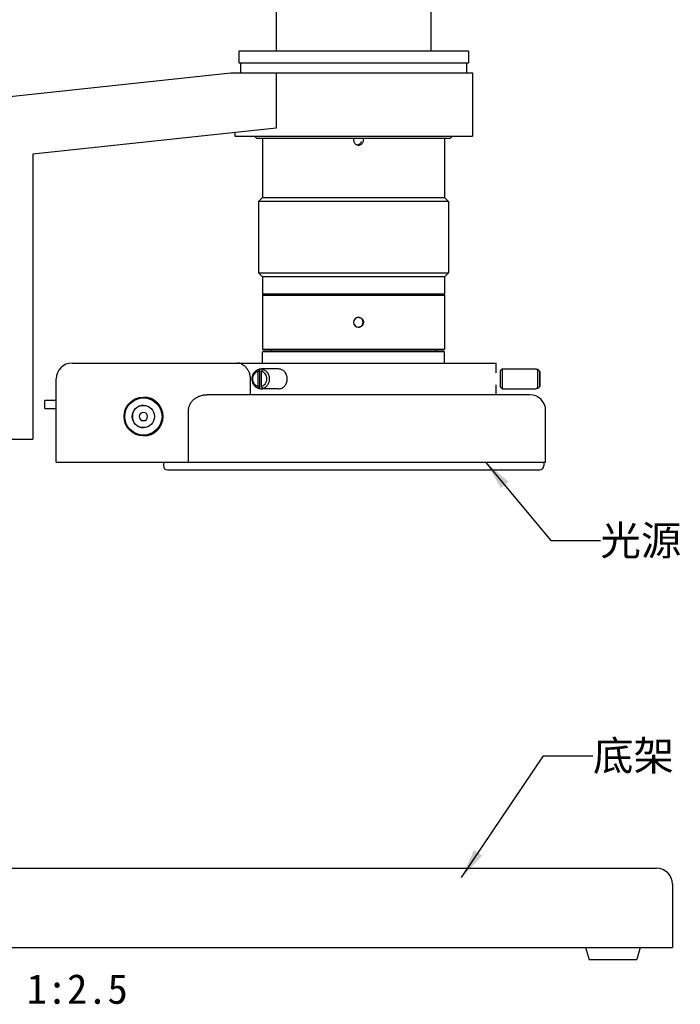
# Model space of a CAD drawing. Header units: millimetres. Extents: x 26 to 553, y 35 to 400.
# Tile 23 of 43: x 302 to 369, y 192 to 291. Entities that reach past the tile are written whole.
import ezdxf
from ezdxf.enums import TextEntityAlignment as Align

# ---------------------------------------------------------------- set-up
doc = ezdxf.new("R2010")
doc.units = ezdxf.units.MM
doc.header["$LTSCALE"] = 32.67
doc.layers.get('0').update_dxf_attribs({"linetype": 'CONTINUOUS'})
doc.layers.add('20_ALL_FEATURES', color=7, linetype='CONTINUOUS')
doc.layers.add('50_ALL_DETAILS', color=7, linetype='CONTINUOUS')
doc.styles.get("Standard").update_dxf_attribs({"font": 'simfang.ttf'})
doc.dimstyles.get("Standard").update_dxf_attribs({"dimtxt": 3, "dimasz": 3, "dimexe": 2.5, "dimexo": 0.5, "dimtad": 1, "dimdsep": 46, "dimtxsty": 'STANDARD', "dimblk": '_FILLED', "dimblk1": '_FILLED', "dimblk2": '_FILLED', "dimcen": 0.09, "dimclrt": 3, "dimazin": 2, "dimtol": 1, "dimtp": 0.01, "dimtm": 0.01, "dimtfac": 1, "dimtofl": 0, "dimtmove": 0, "dimatfit": 3, "dimldrblk": '_FILLED', "dimfxl": 1, "dimtolj": 1, "dimarcsym": 0})

# ---------------------------------------------------------------- blocks, each defined once
blk = doc.blocks.new('_FILLED')
at = {"color": 0, "linetype": 'ByBlock'}
blk.add_solid([(0, 0), (-1, 0.167), (-1, -0.167)], dxfattribs=at)

msp = doc.modelspace()

# ---------------------------------------------------------------- linework, layer by layer
at = {"layer": '20_ALL_FEATURES', "color": 7}
for p, q in [((343.7281, 301.8543), (343.7281, 288.0543)), ((328.1281, 295.5763), (328.1281, 288.0543)), ((324.3281, 288.0543), (324.3281, 286.8543)), ((347.5281, 288.0543), (324.3281, 288.0543)), ((347.5281, 288.0543), (347.5281, 286.8543)), ((324.3281, 286.8543), (347.5281, 286.8543)), ((324.5281, 286.8543), (324.5281, 285.8543)), ((347.3281, 286.8543), (347.3281, 285.8543)), ((295.5281, 282.8543), (323.5281, 285.8543)), ((323.5281, 285.8543), (347.9281, 285.8543)), ((328.1057, 285.8543), (328.1057, 280.2648)), ((347.9281, 285.8543), (347.9281, 279.4543)), ((328.1057, 280.2648), (303.5281, 277.6315)), ((323.9281, 279.8172), (323.9281, 279.4543)), ((323.9281, 279.4543), (347.9281, 279.4543)), ((326.1281, 279.2543), (325.9281, 279.4543)), ((326.1281, 279.2543), (345.7281, 279.2543)), ((326.7281, 279.2543), (326.7281, 273.2543)), ((336.7062, 278.9343), (336.6887, 278.9343)), ((345.1281, 279.2543), (345.1281, 273.2543)), ((345.7281, 279.2543), (345.9281, 279.4543)), ((303.5281, 277.6315), (303.5281, 248.8543)), ((326.7281, 273.2543), (326.3281, 272.8543)), ((345.5281, 272.8543), (326.3281, 272.8543)), ((326.3281, 272.8543), (326.3281, 265.6543)), ((326.7281, 273.2543), (345.1281, 273.2543)), ((345.1281, 273.2543), (345.5281, 272.8543)), ((345.5281, 272.8543), (345.5281, 265.6543)), ((326.3281, 265.6543), (345.5281, 265.6543)), ((326.7281, 265.2543), (326.3281, 265.6543)), ((345.1281, 265.2543), (345.5281, 265.6543)), ((345.1281, 265.2543), (326.7281, 265.2543)), ((326.7281, 265.2543), (326.7281, 263.5343)), ((345.1281, 265.2543), (345.1281, 263.5343)), ((326.7281, 263.5343), (345.1281, 263.5343)), ((326.8081, 263.4543), (326.7281, 263.5343)), ((326.8081, 263.4543), (326.7281, 263.3743)), ((345.1281, 263.3743), (326.7281, 263.3743)), ((326.7281, 263.3743), (326.7281, 257.9343)), ((345.0481, 263.4543), (326.8081, 263.4543)), ((345.0481, 263.4543), (345.1281, 263.5343)), ((345.0481, 263.4543), (345.1281, 263.3743)), ((345.1281, 263.3743), (345.1281, 257.9343)), ((326.7281, 257.9343), (345.1281, 257.9343)), ((326.8081, 257.8543), (326.7281, 257.9343)), ((345.1281, 257.6543), (326.7281, 257.6543)), ((326.7281, 256.5343), (326.7281, 257.6543)), ((326.8081, 257.8543), (345.0481, 257.8543)), ((327.6281, 257.6543), (327.6281, 257.8543)), ((344.2281, 257.6543), (344.2281, 257.8543)), ((345.0481, 257.8543), (345.1281, 257.9343)), ((345.1281, 256.5343), (345.1281, 257.6543)), ((307.501, 256.5343), (350.3281, 256.5343)), ((326.2811, 254.1597), (326.2811, 255.7089)), ((326.4602, 255.9141), (326.3819, 255.9141)), ((326.4602, 253.9546), (326.4602, 255.9141)), ((326.6266, 254.1598), (326.6266, 255.7089)), ((328.3689, 255.9343), (326.633, 255.9343)), ((326.7274, 255.9141), (326.8057, 255.9141)), ((350.3281, 255.5343), (350.3281, 256.5343)), ((350.7279, 255.7343), (350.9279, 255.9343)), ((350.928, 255.9343), (354.3725, 255.9343)), ((354.3716, 255.9141), (354.5288, 255.9141)), ((354.727, 254.1597), (354.727, 255.7089)), ((354.728, 255.7099), (354.7288, 255.709)), ((354.7288, 254.1598), (354.7288, 255.7089)), ((305.901, 246.5343), (305.901, 254.9343)), ((325.5211, 253.3343), (325.5211, 254.9343)), ((326.3819, 253.9546), (326.4602, 253.9546)), ((328.3689, 253.9343), (326.633, 253.9343)), ((326.8057, 253.9546), (326.7274, 253.9546)), ((350.3281, 253.3343), (350.3281, 254.3343)), ((350.7279, 254.1344), (350.9279, 253.9344)), ((350.928, 253.9343), (354.3725, 253.9343)), ((354.5288, 253.9546), (354.3716, 253.9546)), ((354.7288, 254.1598), (354.7279, 254.1588)), ((305.901, 252.7543), (304.7684, 252.7543)), ((304.7684, 251.9543), (304.7684, 252.7543)), ((353.7281, 253.3343), (321.1571, 253.3343)), ((304.7684, 251.9543), (305.901, 251.9543)), ((319.2585, 246.5343), (319.2585, 251.7343)), ((355.3281, 246.5343), (355.3281, 251.7343)), ((314.7156, 251.5543), (314.7101, 251.5543)), ((314.7156, 250.7143), (314.7101, 250.7143)), ((270.3281, 248.8543), (303.5281, 248.8543)), ((305.901, 246.5343), (355.3281, 246.5343)), ((316.7281, 246.5343), (316.7281, 246.1343)), ((317.1281, 245.7343), (354.7281, 245.7343)), ((355.1281, 246.5343), (355.1281, 246.1343)), ((265.7281, 205.4848), (366.5281, 205.4848)), ((368.1281, 203.8848), (368.1281, 197.4848)), ((264.1281, 197.4848), (368.1281, 197.4848)), ((359.3681, 197.4848), (359.7281, 196.2848)), ((364.8881, 197.4848), (364.5281, 196.2848)), ((359.7281, 196.2848), (364.5281, 196.2848))]:
    msp.add_line(p, q, dxfattribs=at)
for centre, radius in [((314.7087, 251.1343), 1.96), ((314.7083, 251.1343), 1.88), ((314.7083, 251.1343), 1.12)]:
    msp.add_circle(centre, radius, dxfattribs=at)
for centre, radius, start, end in [((336.4303, 260.6541), 0.5002, 90.026889, 179.972442), ((336.4303, 260.6546), 0.5002, 180.027555, 269.973124), ((336.3864, 260.6557), 0.4986, 84.996028, 87.489856), ((336.3864, 260.653), 0.4986, 272.510136, 275.004008), ((307.501, 254.9343), 1.6, 90, 180), ((368.3351, 235.1795), 46.7974, 153.699876, 153.979785), ((326.6334, 255.1824), 0.752, 90.029967, 103.311833), ((372.9119, 233.101), 51.5116, 153.712653, 153.966931), ((326.6326, 255.1824), 0.752, 76.68817, 89.970033), ((320.0055, 222.0665), 48.3467, 44.095697, 44.435288), ((319.8811, 221.9434), 48.523, 44.097954, 44.4348), ((372.5664, 276.7677), 51.5117, 206.033069, 206.287347), ((326.6334, 254.6863), 0.752, 256.68817, 269.970033), ((368.681, 274.6894), 46.7979, 206.020217, 206.300123), ((326.6326, 254.6863), 0.752, 270.029967, 283.311833), ((320.0065, 287.8013), 48.3453, 315.564668, 315.90425), ((319.9271, 287.8805), 48.4587, 315.565013, 315.902305), ((314.7156, 251.1343), 1.96, 270.000624, 89.999376), ((353.7281, 251.7343), 1.6, 0, 90), ((314.7156, 251.1343), 1.12, 90.374485, 269.625515), ((314.7101, 251.1343), 0.42, 90.000029, 269.996425), ((314.7156, 251.1343), 0.42, 270.000604, 89.999396), ((317.1281, 246.1343), 0.4, 180, 270), ((354.7281, 246.1343), 0.4, 270, 360), ((366.5281, 203.8848), 1.6, 0, 90)]:
    msp.add_arc(centre, radius, start, end, dxfattribs=at)
for points, knots in [([(335.9718, 279.2544), (335.9553, 279.2166), (335.9316, 279.1367), (335.9267, 279.0119), (335.9525, 278.8898), (336.0075, 278.7777), (336.0883, 278.6825), (336.19, 278.61), (336.3062, 278.5646), (336.3889, 278.5544), (336.43, 278.5544)], [0, 0, 0, 0, 0.1250293, 0.2500583, 0.3750876, 0.5001168, 0.6251423, 0.7501501, 0.8751134, 1, 1, 1, 1]), ([(336.7062, 278.9343), (336.6951, 278.8892), (336.6602, 278.8017), (336.5738, 278.6903), (336.4602, 278.6072), (336.3717, 278.5749), (336.3264, 278.5653)], [0, 0, 0, 0, 0.2503782, 0.5003394, 0.7500983, 1, 1, 1, 1]), ([(336.43, 278.5544), (336.4712, 278.5544), (336.5538, 278.5646), (336.6697, 278.61), (336.7711, 278.6825), (336.8515, 278.7777), (336.9062, 278.8898), (336.9319, 279.012), (336.927, 279.1366), (336.9034, 279.2166), (336.887, 279.2544)], [0, 0, 0, 0, 0.1249291, 0.2497923, 0.374649, 0.4995717, 0.624605, 0.7497357, 0.8748955, 1, 1, 1, 1]), ([(336.8848, 260.6543), (336.8848, 260.7158), (336.8618, 260.8399), (336.7626, 260.9999), (336.6123, 261.1132), (336.491, 261.1471), (336.4299, 261.1524)], [0, 0, 0, 0, 0.2503561, 0.5003908, 0.7501621, 1, 1, 1, 1]), ([(336.4299, 260.1562), (336.491, 260.1616), (336.6123, 260.1955), (336.7626, 260.3088), (336.8618, 260.4688), (336.8848, 260.5929), (336.8848, 260.6543)], [0, 0, 0, 0, 0.2498377, 0.499609, 0.7496438, 1, 1, 1, 1]), ([(336.43, 261.1543), (336.4627, 261.1543), (336.5281, 261.1479), (336.6222, 261.1193), (336.709, 261.0727), (336.785, 261.0102), (336.8473, 260.9339), (336.8936, 260.8469), (336.9221, 260.7525), (336.9285, 260.687), (336.9285, 260.6543)], [0, 0, 0, 0, 0.1249726, 0.2498838, 0.3747669, 0.4996667, 0.624628, 0.7496774, 0.8748121, 1, 1, 1, 1]), ([(336.9285, 260.6543), (336.9285, 260.6217), (336.9221, 260.5562), (336.8936, 260.4618), (336.8473, 260.3748), (336.785, 260.2985), (336.709, 260.2359), (336.6222, 260.1894), (336.5281, 260.1608), (336.4627, 260.1543), (336.43, 260.1543)], [0, 0, 0, 0, 0.1251876, 0.2503225, 0.3753719, 0.5003331, 0.625233, 0.750116, 0.8750273, 1, 1, 1, 1]), ([(325.5211, 254.9343), (325.5211, 255.0537), (325.4957, 255.2881), (325.3894, 255.6132), (325.2343, 255.8935), (325.0484, 256.1235), (324.8443, 256.3034), (324.6306, 256.4339), (324.4133, 256.5147), (324.2651, 256.5343), (324.1937, 256.5343)], [0, 0, 0, 0, 0.15741, 0.3079942, 0.4482525, 0.5774972, 0.6961996, 0.8052259, 0.9058259, 1, 1, 1, 1]), ([(326.3819, 253.9546), (326.3333, 253.966), (326.2374, 253.999), (326.1041, 254.0754), (325.9842, 254.1769), (325.8456, 254.343), (325.7237, 254.5969), (325.6743, 254.9343), (325.7237, 255.2718), (325.8456, 255.5257), (325.9842, 255.6918), (326.1041, 255.7933), (326.2374, 255.8697), (326.3333, 255.9027), (326.3819, 255.9141)], [0, 0, 0, 0, 0.0581063, 0.1173132, 0.1779288, 0.2400815, 0.3682262, 0.5, 0.6317738, 0.7599184, 0.8220712, 0.8826868, 0.9418937, 1, 1, 1, 1]), ([(326.2811, 254.1598), (326.2441, 254.1708), (326.1714, 254.2003), (326.0363, 254.286), (325.8944, 254.4404), (325.7873, 254.6741), (325.7505, 254.9343), (325.7873, 255.1946), (325.8944, 255.4283), (326.0363, 255.5827), (326.1714, 255.6684), (326.2441, 255.6979), (326.2811, 255.7089)], [0, 0, 0, 0, 0.0582441, 0.1176376, 0.240281, 0.3684523, 0.5000001, 0.6315477, 0.7597188, 0.8823622, 0.9417558, 1, 1, 1, 1]), ([(326.6266, 255.7089), (326.6636, 255.6979), (326.7363, 255.6684), (326.8714, 255.5827), (327.0133, 255.4283), (327.1203, 255.1946), (327.1572, 254.9343), (327.1203, 254.6741), (327.0133, 254.4404), (326.8714, 254.286), (326.7363, 254.2003), (326.6636, 254.1708), (326.6266, 254.1598)], [0, 0, 0, 0, 0.0582441, 0.1176376, 0.240281, 0.3684523, 0.5000001, 0.6315477, 0.7597188, 0.8823622, 0.9417558, 1, 1, 1, 1]), ([(326.7274, 255.9141), (326.7759, 255.9027), (326.8719, 255.8697), (327.0052, 255.7933), (327.125, 255.6918), (327.2637, 255.5257), (327.3855, 255.2718), (327.435, 254.9343), (327.3855, 254.5969), (327.2637, 254.343), (327.125, 254.1769), (327.0052, 254.0754), (326.8719, 253.999), (326.7759, 253.966), (326.7274, 253.9546)], [0, 0, 0, 0, 0.0581063, 0.1173132, 0.1779288, 0.2400815, 0.3682262, 0.5, 0.6317738, 0.7599184, 0.8220712, 0.8826868, 0.9418937, 1, 1, 1, 1]), ([(328.3689, 253.9343), (328.4254, 253.9343), (328.5396, 253.9474), (328.7033, 254.0053), (328.8538, 254.0991), (328.9853, 254.2247), (329.0928, 254.3773), (329.1997, 254.6099), (329.2547, 254.9343), (329.1997, 255.2588), (329.0928, 255.4914), (328.9853, 255.644), (328.8538, 255.7696), (328.7033, 255.8634), (328.5396, 255.9213), (328.4254, 255.9343), (328.3689, 255.9343)], [0, 0, 0, 0, 0.0580043, 0.1167384, 0.1767984, 0.2385475, 0.3020745, 0.3672008, 0.5, 0.6327992, 0.6979255, 0.7614525, 0.8232016, 0.8832616, 0.9419957, 1, 1, 1, 1]), ([(350.7279, 255.7343), (350.7279, 255.7343), (350.7279, 255.7339), (350.7278, 255.7333), (350.7277, 255.7321), (350.7276, 255.7299), (350.7274, 255.7261), (350.7273, 255.7203), (350.7271, 255.713), (350.727, 255.704), (350.7268, 255.6936), (350.7266, 255.6766), (350.7263, 255.6516), (350.7261, 255.6174), (350.7258, 255.5777), (350.7256, 255.5495), (350.7255, 255.5345)], [0, 0, 0, 0, 0.0014763, 0.0049323, 0.0103902, 0.0178522, 0.0387831, 0.0676877, 0.1045078, 0.1491749, 0.201594, 0.261664, 0.4042526, 0.5757961, 0.7749129, 1, 1, 1, 1]), ([(350.9279, 255.9343), (350.9278, 255.9342), (350.9278, 255.9337), (350.9277, 255.9327), (350.9276, 255.9311), (350.9274, 255.9278), (350.9272, 255.9221), (350.927, 255.9136), (350.9268, 255.9027), (350.9266, 255.8894), (350.9264, 255.8739), (350.9261, 255.8488), (350.9258, 255.812), (350.9254, 255.7616), (350.925, 255.7033), (350.9247, 255.6376), (350.9244, 255.5652), (350.924, 255.4572), (350.9237, 255.3111), (350.9234, 255.1264), (350.9234, 254.9343), (350.9234, 254.7423), (350.9237, 254.5576), (350.924, 254.4115), (350.9244, 254.3035), (350.9247, 254.2311), (350.925, 254.1654), (350.9254, 254.1071), (350.9258, 254.0567), (350.9261, 254.0199), (350.9264, 253.9948), (350.9266, 253.9793), (350.9268, 253.966), (350.927, 253.9551), (350.9272, 253.9466), (350.9274, 253.9409), (350.9276, 253.9376), (350.9277, 253.936), (350.9278, 253.935), (350.9278, 253.9345), (350.9279, 253.9344)], [0, 0, 0, 0, 0.0002132, 0.0007212, 0.001527, 0.0026307, 0.0057304, 0.010013, 0.0154691, 0.0220853, 0.029846, 0.0387328, 0.0597963, 0.0850743, 0.1143248, 0.1472679, 0.1835882, 0.2229379, 0.3091933, 0.4027387, 0.5, 0.5972613, 0.6908067, 0.7770621, 0.8164118, 0.8527321, 0.8856752, 0.9149257, 0.9402037, 0.9612672, 0.970154, 0.9779147, 0.9845309, 0.989987, 0.9942696, 0.9973693, 0.998473, 0.9992788, 0.9997868, 1, 1, 1, 1]), ([(354.3716, 255.9141), (354.3716, 255.9171), (354.3717, 255.9212), (354.3719, 255.9262), (354.372, 255.9291), (354.3721, 255.9313), (354.3722, 255.933), (354.3724, 255.9337), (354.3724, 255.9343), (354.3725, 255.9343)], [0, 0, 0, 0, 0.4359075, 0.6075655, 0.748187, 0.8577084, 0.9360863, 0.9833535, 1, 1, 1, 1]), ([(354.3725, 255.9343), (354.3726, 255.9343), (354.3726, 255.9337), (354.3728, 255.933), (354.3728, 255.9313), (354.373, 255.9291), (354.3731, 255.9262), (354.3732, 255.9212), (354.3733, 255.9171), (354.3734, 255.9141)], [0, 0, 0, 0, 0.0166465, 0.0639137, 0.1422916, 0.2518129, 0.3924345, 0.5640925, 1, 1, 1, 1]), ([(354.527, 253.9546), (354.5266, 253.9707), (354.5261, 254.012), (354.5251, 254.1278), (354.5242, 254.3264), (354.5235, 254.6116), (354.5233, 254.9343), (354.5235, 255.2571), (354.5242, 255.5423), (354.5251, 255.7409), (354.5261, 255.8567), (354.5266, 255.898), (354.527, 255.9141)], [0, 0, 0, 0, 0.0246965, 0.0632846, 0.1772553, 0.3286856, 0.5, 0.6713143, 0.8227447, 0.9367154, 0.9753035, 1, 1, 1, 1]), ([(354.727, 254.1598), (354.7264, 254.1952), (354.7257, 254.2901), (354.7249, 254.462), (354.7244, 254.6848), (354.7242, 254.9343), (354.7244, 255.1839), (354.7249, 255.4067), (354.7257, 255.5786), (354.7264, 255.6735), (354.727, 255.7089)], [0, 0, 0, 0, 0.0686817, 0.1837753, 0.3328968, 0.5000001, 0.667103, 0.8162243, 0.931318, 1, 1, 1, 1]), ([(354.7288, 255.7089), (354.7295, 255.6735), (354.7301, 255.5786), (354.731, 255.4067), (354.7315, 255.1839), (354.7316, 254.9343), (354.7315, 254.6848), (354.731, 254.462), (354.7301, 254.2901), (354.7295, 254.1952), (354.7288, 254.1598)], [0, 0, 0, 0, 0.0686817, 0.1837753, 0.3328968, 0.5000001, 0.667103, 0.8162243, 0.931318, 1, 1, 1, 1]), ([(350.7255, 255.5345), (350.7245, 255.3344), (350.7241, 254.9343), (350.7245, 254.5343), (350.7255, 254.3342)], [0, 0, 0, 0, 0.5000002, 1, 1, 1, 1]), ([(350.7255, 254.3342), (350.7256, 254.3192), (350.7258, 254.291), (350.7261, 254.2513), (350.7263, 254.2171), (350.7266, 254.1921), (350.7268, 254.1751), (350.727, 254.1647), (350.7271, 254.1557), (350.7273, 254.1484), (350.7274, 254.1426), (350.7276, 254.1388), (350.7277, 254.1366), (350.7278, 254.1354), (350.7279, 254.1348), (350.7279, 254.1344), (350.7279, 254.1344)], [0, 0, 0, 0, 0.2250869, 0.4242036, 0.595747, 0.7383356, 0.7984055, 0.8508247, 0.8954919, 0.932312, 0.9612167, 0.9821477, 0.9896097, 0.9950677, 0.9985237, 1, 1, 1, 1]), ([(354.3725, 253.9343), (354.3724, 253.9343), (354.3724, 253.935), (354.3722, 253.9357), (354.3721, 253.9374), (354.372, 253.9396), (354.3719, 253.9425), (354.3717, 253.9475), (354.3716, 253.9516), (354.3716, 253.9546)], [0, 0, 0, 0, 0.0166465, 0.0639137, 0.1422916, 0.2518129, 0.3924345, 0.5640925, 1, 1, 1, 1]), ([(354.3734, 253.9546), (354.3733, 253.9516), (354.3732, 253.9475), (354.3731, 253.9425), (354.373, 253.9396), (354.3728, 253.9374), (354.3728, 253.9357), (354.3726, 253.935), (354.3726, 253.9343), (354.3725, 253.9343)], [0, 0, 0, 0, 0.4359075, 0.6075655, 0.748187, 0.8577084, 0.9360863, 0.9833535, 1, 1, 1, 1]), ([(319.2585, 251.7343), (319.2585, 251.8489), (319.2877, 252.079), (319.414, 252.4021), (319.6109, 252.6875), (319.8631, 252.9247), (320.1557, 253.1093), (320.4758, 253.24), (320.8125, 253.3174), (321.0424, 253.3343), (321.1571, 253.3343)], [0, 0, 0, 0, 0.1248871, 0.2497997, 0.3747527, 0.4997476, 0.624778, 0.7498355, 0.874912, 1, 1, 1, 1])]:
    msp.add_open_spline(points, degree=3, knots=knots, dxfattribs=at)

# ---------------------------------------------------------------- texts
at = {"layer": '50_ALL_DETAILS', "color": 3}
for s, p in [('光源', (360.8581, 237.1131)), ('底架', (360.1081, 215.364))]:
    msp.add_text(s, height=3, dxfattribs=at).set_placement(p)
msp.add_text('1:2.5', height=3, dxfattribs=at).set_placement((313.1281, 191.7998), align=Align.RIGHT)

# ---------------------------------------------------------------- leaders
at = {"layer": '50_ALL_DETAILS', "color": 4}
for points in [[(349.268, 246.5343), (355.8581, 238.6131), (360.8581, 238.6131)], [(346.8369, 204.5653), (355.1081, 216.864), (360.1081, 216.864)]]:
    msp.add_leader(points, dimstyle='STANDARD', override={"dimtad": 0}, dxfattribs=at)

doc.saveas('drawing.dxf')
